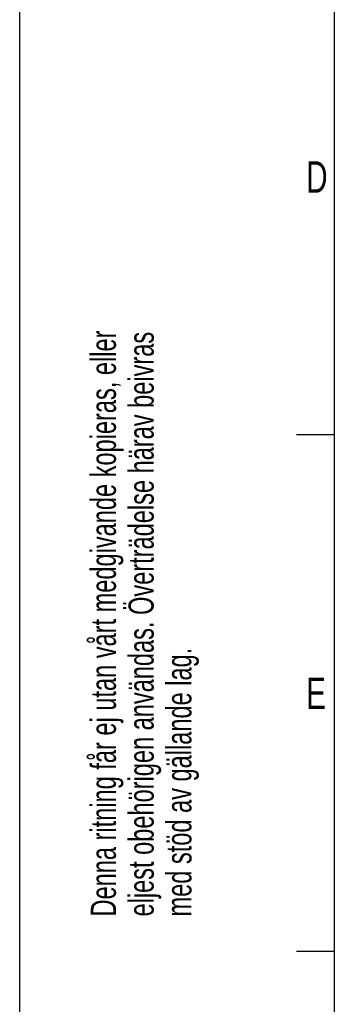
# Model space of a CAD drawing. Extents: x 0 to 594, y 0 to 420.
# Tile 11 of 64: x 0 to 25, y 206 to 284. Entities that reach past the tile are written whole.
import ezdxf

# ---------------------------------------------------------------- set-up
doc = ezdxf.new("R2010")
doc.units = 0
doc.header["$LTSCALE"] = 32.67
doc.layers.add('PRX_3000-160_2D_DWG_DXF_FO', color=7, linetype='CONTINUOUS')
doc.styles.get("Standard").update_dxf_attribs({"font": 'txt', "width": 0.7})
doc.styles.add('TEXTSTYLE_2', font='txt', dxfattribs={"width": 0.7})

# ---------------------------------------------------------------- blocks, each defined once
blk = doc.blocks.new('SQS_LAGTEXT_BL0', base_point=(6.825, 146.282))
at = {"layer": 'PRX_3000-160_2D_DWG_DXF_FO', "color": 2, "linetype": 'CONTINUOUS', "style": 'TEXTSTYLE_2', "width": 0.7}
for s, p in [('Denna ritning får ej utan vårt medgivande kopieras, eller', (7.648, 212.772)), ('eljest obehörigen användas. Överträdelse härav beivras', (10.648, 212.772)), ('med stöd av gällande lag.', (13.648, 212.772))]:
    blk.add_text(s, height=2, rotation=90, dxfattribs=at).set_placement(p)

msp = doc.modelspace()

# ---------------------------------------------------------------- linework, layer by layer
at = {"layer": 'PRX_3000-160_2D_DWG_DXF_FO', "color": 7, "linetype": 'CONTINUOUS'}
for p, q in [((0, 0), (0, 420)), ((25, 415), (25, 5)), ((25, 251), (22, 251)), ((25, 210), (22, 210))]:
    msp.add_line(p, q, dxfattribs=at)

# ---------------------------------------------------------------- block references
at = {"layer": 'PRX_3000-160_2D_DWG_DXF_FO', "color": 2, "linetype": 'CONTINUOUS'}
msp.add_blockref('SQS_LAGTEXT_BL0', (6.82515, 146.28232), dxfattribs=at)

# ---------------------------------------------------------------- texts
at = {"layer": 'PRX_3000-160_2D_DWG_DXF_FO', "color": 2, "linetype": 'CONTINUOUS', "char_height": 2.5, "attachment_point": 1}
for s, insert, width in [('D', (22.77329, 272.73177), 3.3928571), ('E', (22.77329, 231.73177), 2.6785714)]:
    msp.add_mtext(s, dxfattribs=dict(at, insert=insert, width=width))

doc.saveas('drawing.dxf')
